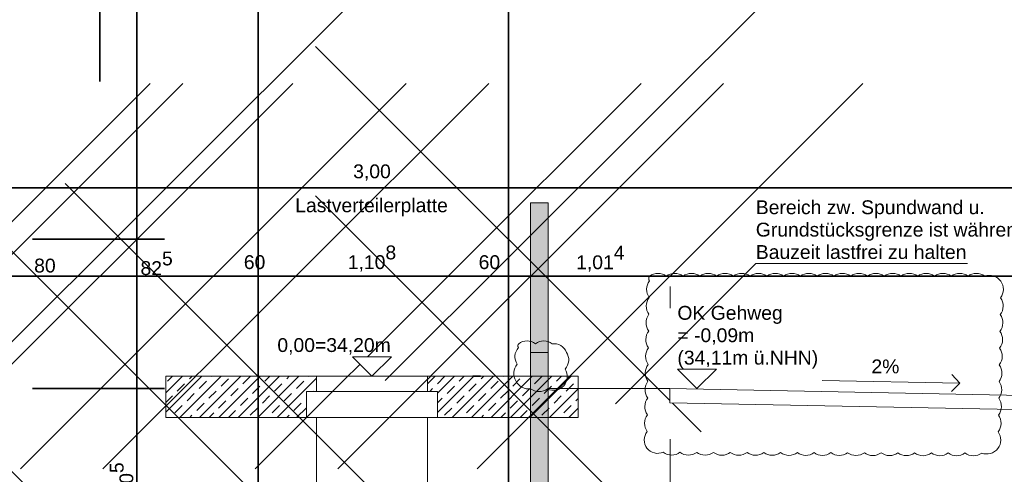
# Model space of a CAD drawing. Header units: metres. Extents: x -3716 to 31, y -1854 to 706.
# Tile 234 of 237: x -292 to -203, y 582 to 623. Entities that reach past the tile are written whole.
import ezdxf

# ---------------------------------------------------------------- set-up
doc = ezdxf.new("R2010")
doc.units = ezdxf.units.M
doc.header["$LTSCALE"] = 1.25
doc.header["$PDMODE"] = 1
doc.header["$PDSIZE"] = -2
doc.linetypes.add('ISO-10 Strichpunktlinie', pattern=[4.699, 3.048, -0.762, 0.127, -0.762])
doc.layers.get('0').update_dxf_attribs({"lineweight": 25})
for name, color, linetype, lineweight, true_color in [('30 -35 Decken- 0 Decken', 7, 'Continuous', 35, 0x00ee00), ('40 -41 Abwasser_Wasser_Gas- 1 Abwasser + sanitäre Anlagen', 7, 'Continuous', 9, 0xff6633), ('70 -76 Bemaßung- 2 Allgemein', 7, 'Continuous', 5, 0x6666cc), ('70 -77 Revision- 2 Wolken', 7, 'Continuous', 18, 0x944cff)]:
    doc.layers.add(name, color=color, linetype=linetype, lineweight=lineweight, true_color=true_color)
doc.layers.add('Keine', color=7, linetype='Continuous', lineweight=9)
doc.styles.add('Arial', font='arial.ttf')
doc.dimstyles.new('SIA_DIN1356', dxfattribs={"dimtxt": 1.258608, "dimasz": 2.80603, "dimexe": 2.5, "dimexo": 3.75, "dimgap": 0.625, "dimtad": 1, "dimdec": 3, "dimtxsty": 'Arial', "dimblk": 'VW_SLASH-1', "dimblk1": 'VW_SLASH-1', "dimblk2": 'VW_SLASH-1', "dimcen": 0, "dimdle": 2.5, "dimadec": 3, "dimazin": 0, "dimtfac": 1, "dimtdec": 3, "dimtix": 1, "dimtmove": 0, "dimatfit": 0, "dimldrblk": 'VW_FILLEDARROW-1', "dimfxl": 1, "dimfrac": 2, "dimtolj": 1, "dimarcsym": 0})
pattern_1 = [(45, (0, 0), (0.0707107, -0.0707107), []), (45, (0.03536, -0.03536), (0.0707107, -0.0707107), [0.075, -0.05])]

# ---------------------------------------------------------------- blocks, each defined once
blk = doc.blocks.new('VW_SLASH-1')
at = {"color": 0, "linetype": 'ByBlock', "lineweight": -2, "transparency": 16777216}
blk.add_line((0.8909, 0), (-1, 0), dxfattribs=at)
at = {"color": 0, "lineweight": 20, "transparency": 16777216, "flags": 128}
blk.add_lwpolyline([(0.5001, 0.5001), (-0.5001, -0.5001)], dxfattribs=at)
blk = doc.blocks.new('*D12')
at = {"layer": '30 -35 Decken- 0 Decken', "color": 0, "linetype": 'Continuous', "lineweight": -2}
for p, q in [((2.98, 13.249), (2.98, 16.0551)), ((2.98, 6.093), (2.98, 10.443)), ((6.404, 10.443), (5.48, 10.443)), ((1.212, 6.093), (0.48, 6.093)), ((2.98, 3.287), (2.98, 0.4809))]:
    blk.add_line(p, q, dxfattribs=at)
at = {"layer": 'Defpoints', "color": 0}
for p in [(2.654, 10.443), (2.98, 10.443), (4.962, 6.093)]:
    blk.add_point(p, dxfattribs=at)
at = {"layer": '30 -35 Decken- 0 Decken', "color": 0, "lineweight": -2, "xscale": 2.8060302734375, "yscale": 2.8060302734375, "zscale": 2.8060302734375}
for p, rotation in [((2.98, 10.443), 270), ((2.98, 6.093), 90.00000000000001)]:
    blk.add_blockref('VW_SLASH-1', p, dxfattribs=dict(at, rotation=rotation))
at = {"layer": '30 -35 Decken- 0 Decken', "color": 0, "lineweight": 9, "insert": (2.8945, 8.268), "char_height": 0.10069, "attachment_point": 5, "rotation": 90, "style": 'Arial'}
blk.add_mtext('\\A1;4,35', dxfattribs=at)
blk = doc.blocks.new('VW_FILLEDARROW-1')
at = {"linetype": 'Continuous', "lineweight": 0, "transparency": 16777216}
blk.add_hatch(color=0, dxfattribs=at).paths.add_polyline_path([(-1.4144, 0.379), (0, 0), (-1.4144, -0.379)])
at = {"color": 0, "lineweight": 5, "transparency": 16777216, "flags": 128}
blk.add_lwpolyline([(-1.4144, 0.379), (0, 0), (-1.4144, -0.379)], close=True, dxfattribs=at)
blk = doc.blocks.new('*D13')
at = {"layer": '70 -76 Bemaßung- 2 Allgemein', "color": 0, "linetype": 'Continuous', "lineweight": -2}
for p, q in [((1.3385, 13.653), (2.3, 13.653)), ((4.8, 8.899), (4.8, 10.847)), ((1.3385, 6.093), (2.3, 6.093))]:
    blk.add_line(p, q, dxfattribs=at)
at = {"layer": 'Defpoints', "color": 0}
for p in [(4.8, 13.653), (5.0885, 13.653), (5.0885, 6.093)]:
    blk.add_point(p, dxfattribs=at)
at = {"layer": '70 -76 Bemaßung- 2 Allgemein', "color": 0, "lineweight": -2, "xscale": 2.8060302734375, "yscale": 2.8060302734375, "zscale": 2.8060302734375}
for p, rotation in [((4.8, 13.653), 90), ((4.8, 6.093), 270)]:
    blk.add_blockref('VW_SLASH-1', p, dxfattribs=dict(at, rotation=rotation))
at = {"layer": '70 -76 Bemaßung- 2 Allgemein', "color": 0, "lineweight": 9, "insert": (4.7145, 9.873), "char_height": 0.10069, "attachment_point": 5, "rotation": 90, "style": 'Arial'}
blk.add_mtext('\\A1;7,56', dxfattribs=at)
blk = doc.blocks.new('*D1537')
at = {"layer": '30 -35 Decken- 0 Decken', "color": 0, "linetype": 'Continuous', "lineweight": -2}
for p, q in [((3.254, 18.1219), (3.254, 16.9719)), ((4.362, 17.5591), (4.362, 16.9719)), ((0.448, 14.4719), (-2.3581, 14.4719)), ((4.362, 14.4719), (3.254, 14.4719)), ((7.168, 14.4719), (9.9741, 14.4719))]:
    blk.add_line(p, q, dxfattribs=at)
at = {"layer": 'Defpoints', "color": 0}
for p in [(3.254, 14.4719), (3.254, 14.3719), (4.362, 13.8091)]:
    blk.add_point(p, dxfattribs=at)
at = {"layer": '30 -35 Decken- 0 Decken', "color": 0, "lineweight": -2, "xscale": 2.8060302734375, "yscale": 2.8060302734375, "zscale": 2.8060302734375}
blk.add_blockref('VW_SLASH-1', (3.254, 14.4719), dxfattribs=at)
at = {"layer": '30 -35 Decken- 0 Decken', "color": 0, "lineweight": -2, "xscale": 2.8060302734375, "yscale": 2.8060302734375, "zscale": 2.8060302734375, "rotation": 180}
blk.add_blockref('VW_SLASH-1', (4.362, 14.4719), dxfattribs=at)
at = {"layer": '30 -35 Decken- 0 Decken', "color": 0, "lineweight": 9, "insert": (3.808, 14.6), "char_height": 0.100689, "attachment_point": 5, "style": 'Arial'}
blk.add_mtext('\\A1;1,10\\S8^ ;', dxfattribs=at)
blk = doc.blocks.new('*D1538')
at = {"layer": '30 -35 Decken- 0 Decken', "color": 0, "linetype": 'Continuous', "lineweight": -2}
for p, q in [((4.362, 17.5591), (4.362, 16.9719)), ((4.962, 17.5591), (4.962, 16.9719)), ((1.556, 14.4719), (-1.2501, 14.4719)), ((4.962, 14.4719), (4.362, 14.4719)), ((7.768, 14.4719), (10.5741, 14.4719))]:
    blk.add_line(p, q, dxfattribs=at)
at = {"layer": 'Defpoints', "color": 0}
for p in [(4.362, 14.4719), (4.362, 13.8091), (4.962, 13.8091)]:
    blk.add_point(p, dxfattribs=at)
at = {"layer": '30 -35 Decken- 0 Decken', "color": 0, "lineweight": -2, "xscale": 2.8060302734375, "yscale": 2.8060302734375, "zscale": 2.8060302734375}
blk.add_blockref('VW_SLASH-1', (4.362, 14.4719), dxfattribs=at)
at = {"layer": '30 -35 Decken- 0 Decken', "color": 0, "lineweight": -2, "xscale": 2.8060302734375, "yscale": 2.8060302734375, "zscale": 2.8060302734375, "rotation": 180}
blk.add_blockref('VW_SLASH-1', (4.962, 14.4719), dxfattribs=at)
at = {"layer": '30 -35 Decken- 0 Decken', "color": 0, "lineweight": 9, "insert": (4.662, 14.5733), "char_height": 0.10069, "attachment_point": 5, "style": 'Arial'}
blk.add_mtext('\\A1;60', dxfattribs=at)
blk = doc.blocks.new('*D1539')
at = {"layer": '30 -35 Decken- 0 Decken', "color": 0, "linetype": 'Continuous', "lineweight": -2}
for p, q in [((4.962, 17.5591), (4.962, 16.9719)), ((5.976, 17.3621), (5.976, 16.9719)), ((2.156, 14.4719), (-0.6501, 14.4719)), ((5.976, 14.4719), (4.962, 14.4719)), ((8.782, 14.4719), (11.5881, 14.4719))]:
    blk.add_line(p, q, dxfattribs=at)
at = {"layer": 'Defpoints', "color": 0}
for p in [(4.962, 14.4719), (4.962, 13.8091), (5.976, 13.6121)]:
    blk.add_point(p, dxfattribs=at)
at = {"layer": '30 -35 Decken- 0 Decken', "color": 0, "lineweight": -2, "xscale": 2.8060302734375, "yscale": 2.8060302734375, "zscale": 2.8060302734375}
blk.add_blockref('VW_SLASH-1', (4.962, 14.4719), dxfattribs=at)
at = {"layer": '30 -35 Decken- 0 Decken', "color": 0, "lineweight": -2, "xscale": 2.8060302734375, "yscale": 2.8060302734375, "zscale": 2.8060302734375, "rotation": 180}
blk.add_blockref('VW_SLASH-1', (5.976, 14.4719), dxfattribs=at)
at = {"layer": '30 -35 Decken- 0 Decken', "color": 0, "lineweight": 9, "insert": (5.469, 14.5989), "char_height": 0.100689, "attachment_point": 5, "style": 'Arial'}
blk.add_mtext('\\A1;1,01\\S4^ ;', dxfattribs=at)
blk = doc.blocks.new('*D1541')
at = {"layer": '30 -35 Decken- 0 Decken', "color": 0, "linetype": 'Continuous', "lineweight": -2}
for p, q in [((-1.7085, 17.493), (-1.7085, 16.9719)), ((0.7915, 17.493), (0.7915, 16.9719)), ((-4.5145, 14.4719), (-7.3206, 14.4719)), ((0.7915, 14.4719), (-1.7085, 14.4719)), ((3.5975, 14.4719), (6.4036, 14.4719))]:
    blk.add_line(p, q, dxfattribs=at)
at = {"layer": 'Defpoints', "color": 0}
for p in [(-1.7085, 14.4719), (-1.7085, 13.743), (0.7915, 13.743)]:
    blk.add_point(p, dxfattribs=at)
at = {"layer": '30 -35 Decken- 0 Decken', "color": 0, "lineweight": -2, "xscale": 2.8060302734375, "yscale": 2.8060302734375, "zscale": 2.8060302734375}
blk.add_blockref('VW_SLASH-1', (-1.7085, 14.4719), dxfattribs=at)
at = {"layer": '30 -35 Decken- 0 Decken', "color": 0, "lineweight": -2, "xscale": 2.8060302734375, "yscale": 2.8060302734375, "zscale": 2.8060302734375, "rotation": 180}
blk.add_blockref('VW_SLASH-1', (0.7915, 14.4719), dxfattribs=at)
at = {"layer": '30 -35 Decken- 0 Decken', "color": 0, "lineweight": 9, "insert": (-0.4585, 14.5823), "char_height": 0.10069, "attachment_point": 5, "style": 'Arial'}
blk.add_mtext('\\A1;2,50', dxfattribs=at)
blk = doc.blocks.new('*D1542')
at = {"layer": '30 -35 Decken- 0 Decken', "color": 0, "linetype": 'Continuous', "lineweight": -2}
for p, q in [((0.7915, 17.493), (0.7915, 16.9719)), ((1.029, 15.888), (1.029, 16.9719)), ((-2.0145, 14.4719), (-4.8206, 14.4719)), ((1.029, 14.4719), (0.7915, 14.4719)), ((3.835, 14.4719), (6.6411, 14.4719))]:
    blk.add_line(p, q, dxfattribs=at)
at = {"layer": 'Defpoints', "color": 0}
for p in [(0.7915, 14.4719), (0.7915, 13.743), (1.029, 12.138)]:
    blk.add_point(p, dxfattribs=at)
at = {"layer": '30 -35 Decken- 0 Decken', "color": 0, "lineweight": -2, "xscale": 2.8060302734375, "yscale": 2.8060302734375, "zscale": 2.8060302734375}
blk.add_blockref('VW_SLASH-1', (0.7915, 14.4719), dxfattribs=at)
at = {"layer": '30 -35 Decken- 0 Decken', "color": 0, "lineweight": -2, "xscale": 2.8060302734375, "yscale": 2.8060302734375, "zscale": 2.8060302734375, "rotation": 180}
blk.add_blockref('VW_SLASH-1', (1.029, 14.4719), dxfattribs=at)
at = {"layer": '30 -35 Decken- 0 Decken', "color": 0, "lineweight": 9, "insert": (0.9103, 17.1151), "char_height": 0.100689, "attachment_point": 5, "style": 'Arial'}
blk.add_mtext('\\A1;23\\S75^ ;', dxfattribs=at)
blk = doc.blocks.new('*D1543')
at = {"layer": '30 -35 Decken- 0 Decken', "color": 0, "linetype": 'Continuous', "lineweight": -2}
for p, q in [((1.029, 15.888), (1.029, 16.9719)), ((1.829, 15.888), (1.829, 16.9719)), ((-1.777, 14.4719), (-4.5831, 14.4719)), ((1.829, 14.4719), (1.029, 14.4719)), ((4.635, 14.4719), (7.4411, 14.4719))]:
    blk.add_line(p, q, dxfattribs=at)
at = {"layer": 'Defpoints', "color": 0}
for p in [(1.029, 14.4719), (1.029, 12.138), (1.829, 12.138)]:
    blk.add_point(p, dxfattribs=at)
at = {"layer": '30 -35 Decken- 0 Decken', "color": 0, "lineweight": -2, "xscale": 2.8060302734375, "yscale": 2.8060302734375, "zscale": 2.8060302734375}
blk.add_blockref('VW_SLASH-1', (1.029, 14.4719), dxfattribs=at)
at = {"layer": '30 -35 Decken- 0 Decken', "color": 0, "lineweight": -2, "xscale": 2.8060302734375, "yscale": 2.8060302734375, "zscale": 2.8060302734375, "rotation": 180}
blk.add_blockref('VW_SLASH-1', (1.829, 14.4719), dxfattribs=at)
at = {"layer": '30 -35 Decken- 0 Decken', "color": 0, "lineweight": 9, "insert": (1.429, 14.5483), "char_height": 0.10069, "attachment_point": 5, "style": 'Arial'}
blk.add_mtext('\\A1;80', dxfattribs=at)
blk = doc.blocks.new('*D1544')
at = {"layer": '30 -35 Decken- 0 Decken', "color": 0, "linetype": 'Continuous', "lineweight": -2}
for p, q in [((2.654, 17.5591), (2.654, 16.9719)), ((1.829, 15.888), (1.829, 16.9719)), ((-0.977, 14.4719), (-3.7831, 14.4719)), ((2.654, 14.4719), (1.829, 14.4719)), ((5.46, 14.4719), (8.2661, 14.4719))]:
    blk.add_line(p, q, dxfattribs=at)
at = {"layer": 'Defpoints', "color": 0}
for p in [(1.829, 14.4719), (2.654, 13.8091), (1.829, 12.138)]:
    blk.add_point(p, dxfattribs=at)
at = {"layer": '30 -35 Decken- 0 Decken', "color": 0, "lineweight": -2, "xscale": 2.8060302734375, "yscale": 2.8060302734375, "zscale": 2.8060302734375}
blk.add_blockref('VW_SLASH-1', (1.829, 14.4719), dxfattribs=at)
at = {"layer": '30 -35 Decken- 0 Decken', "color": 0, "lineweight": -2, "xscale": 2.8060302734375, "yscale": 2.8060302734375, "zscale": 2.8060302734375, "rotation": 180}
blk.add_blockref('VW_SLASH-1', (2.654, 14.4719), dxfattribs=at)
at = {"layer": '30 -35 Decken- 0 Decken', "color": 0, "lineweight": 9, "insert": (2.2415, 14.565), "char_height": 0.100689, "attachment_point": 5, "style": 'Arial'}
blk.add_mtext('\\A1;82\\S5^ ;', dxfattribs=at)
blk = doc.blocks.new('*D1546')
at = {"layer": '30 -35 Decken- 0 Decken', "color": 0, "linetype": 'Continuous', "lineweight": -2}
for p, q in [((2.654, 17.5591), (2.654, 16.9719)), ((3.254, 17.5591), (3.254, 16.9719)), ((-0.152, 14.4719), (-2.9581, 14.4719)), ((2.654, 14.4719), (3.254, 14.4719)), ((6.06, 14.4719), (8.8661, 14.4719))]:
    blk.add_line(p, q, dxfattribs=at)
at = {"layer": 'Defpoints', "color": 0}
for p in [(3.254, 14.4719), (2.654, 13.8091), (3.254, 13.8091)]:
    blk.add_point(p, dxfattribs=at)
at = {"layer": '30 -35 Decken- 0 Decken', "color": 0, "lineweight": -2, "xscale": 2.8060302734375, "yscale": 2.8060302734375, "zscale": 2.8060302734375}
blk.add_blockref('VW_SLASH-1', (2.654, 14.4719), dxfattribs=at)
at = {"layer": '30 -35 Decken- 0 Decken', "color": 0, "lineweight": -2, "xscale": 2.8060302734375, "yscale": 2.8060302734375, "zscale": 2.8060302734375, "rotation": 180}
blk.add_blockref('VW_SLASH-1', (3.254, 14.4719), dxfattribs=at)
at = {"layer": '30 -35 Decken- 0 Decken', "color": 0, "lineweight": 9, "insert": (2.954, 14.5733), "char_height": 0.10069, "attachment_point": 5, "style": 'Arial'}
blk.add_mtext('\\A1;60', dxfattribs=at)
blk = doc.blocks.new('*D1548')
at = {"layer": '70 -76 Bemaßung- 2 Allgemein', "color": 0, "lineweight": -2}
for p, q in [((2.98, 16.549), (2.98, 19.3551)), ((0.058, 13.743), (0.48, 13.743)), ((2.98, 10.743), (2.98, 13.743)), ((0.4618, 10.743), (0.48, 10.743)), ((2.98, 7.937), (2.98, 5.1309))]:
    blk.add_line(p, q, dxfattribs=at)
at = {"layer": 'Defpoints', "color": 0}
for p in [(2.98, 13.743), (3.808, 13.743), (4.2118, 10.743)]:
    blk.add_point(p, dxfattribs=at)
at = {"layer": '70 -76 Bemaßung- 2 Allgemein', "color": 0, "lineweight": -2, "xscale": 2.8060302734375, "yscale": 2.8060302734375, "zscale": 2.8060302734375}
for p, rotation in [((2.98, 13.743), 270), ((2.98, 10.743), 90.00000000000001)]:
    blk.add_blockref('VW_SLASH-1', p, dxfattribs=dict(at, rotation=rotation))
at = {"layer": '70 -76 Bemaßung- 2 Allgemein', "color": 0, "insert": (2.8695, 12.243), "char_height": 0.10069, "attachment_point": 5, "rotation": 90, "style": 'Arial'}
blk.add_mtext('\\A1;3,00', dxfattribs=at)
blk = doc.blocks.new('*D1549')
at = {"layer": '70 -76 Bemaßung- 2 Allgemein', "color": 0, "lineweight": -2}
for p, q in [((2.98, 13.549), (2.98, 16.3551)), ((0.4618, 10.743), (0.48, 10.743)), ((2.98, 10.443), (2.98, 10.743)), ((-0.496, 10.443), (0.48, 10.443)), ((2.98, 7.637), (2.98, 4.8309))]:
    blk.add_line(p, q, dxfattribs=at)
at = {"layer": 'Defpoints', "color": 0}
for p in [(2.98, 10.743), (4.2118, 10.743), (3.254, 10.443)]:
    blk.add_point(p, dxfattribs=at)
at = {"layer": '70 -76 Bemaßung- 2 Allgemein', "color": 0, "lineweight": -2, "xscale": 2.8060302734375, "yscale": 2.8060302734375, "zscale": 2.8060302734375}
for p, rotation in [((2.98, 10.743), 270), ((2.98, 10.443), 90)]:
    blk.add_blockref('VW_SLASH-1', p, dxfattribs=dict(at, rotation=rotation))
at = {"layer": '70 -76 Bemaßung- 2 Allgemein', "color": 0, "insert": (2.8786, 10.593), "char_height": 0.10069, "attachment_point": 5, "rotation": 90, "style": 'Arial'}
blk.add_mtext('\\A1;30', dxfattribs=at)
blk = doc.blocks.new('*D1554')
at = {"layer": '30 -35 Decken- 0 Decken', "color": 0, "linetype": 'Continuous', "lineweight": -2}
for p, q in [((2.0978, 16.549), (2.0978, 19.3551)), ((2.0978, 12.138), (2.0978, 13.743)), ((4.5415, 13.743), (4.5978, 13.743)), ((5.3869, 12.138), (4.5978, 12.138)), ((2.0978, 9.332), (2.0978, 6.5259))]:
    blk.add_line(p, q, dxfattribs=at)
at = {"layer": 'Defpoints', "color": 0}
for p in [(0.7915, 13.743), (2.0978, 13.743), (1.6369, 12.138)]:
    blk.add_point(p, dxfattribs=at)
at = {"layer": '30 -35 Decken- 0 Decken', "color": 0, "lineweight": -2, "xscale": 2.8060302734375, "yscale": 2.8060302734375, "zscale": 2.8060302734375}
for p, rotation in [((2.0978, 13.743), 270), ((2.0978, 12.138), 90)]:
    blk.add_blockref('VW_SLASH-1', p, dxfattribs=dict(at, rotation=rotation))
at = {"layer": '30 -35 Decken- 0 Decken', "color": 0, "lineweight": 9, "insert": (1.9956, 12.9405), "char_height": 0.100689, "attachment_point": 5, "rotation": 90, "style": 'Arial'}
blk.add_mtext('\\A1;1,60\\S5^ ;', dxfattribs=at)
blk = doc.blocks.new('*D1555')
at = {"layer": '30 -35 Decken- 0 Decken', "color": 0, "linetype": 'Continuous', "lineweight": -2}
for p, q in [((2.0978, 14.944), (2.0978, 17.7501)), ((2.0978, 11.293), (2.0978, 12.138)), ((5.3869, 12.138), (4.5978, 12.138)), ((4.6415, 11.293), (4.5978, 11.293)), ((2.0978, 8.487), (2.0978, 5.6809))]:
    blk.add_line(p, q, dxfattribs=at)
at = {"layer": 'Defpoints', "color": 0}
for p in [(1.6369, 12.138), (2.0978, 12.138), (0.8915, 11.293)]:
    blk.add_point(p, dxfattribs=at)
at = {"layer": '30 -35 Decken- 0 Decken', "color": 0, "lineweight": -2, "xscale": 2.8060302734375, "yscale": 2.8060302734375, "zscale": 2.8060302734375}
for p, rotation in [((2.0978, 12.138), 270), ((2.0978, 11.293), 90)]:
    blk.add_blockref('VW_SLASH-1', p, dxfattribs=dict(at, rotation=rotation))
at = {"layer": '30 -35 Decken- 0 Decken', "color": 0, "lineweight": 9, "insert": (2.0047, 11.7155), "char_height": 0.100689, "attachment_point": 5, "rotation": 90, "style": 'Arial'}
blk.add_mtext('\\A1;84\\S5^ ;', dxfattribs=at)
blk = doc.blocks.new('*D1557')
at = {"layer": '30 -35 Decken- 0 Decken', "color": 0, "linetype": 'Continuous', "lineweight": -2}
for p, q in [((2.98, 13.249), (2.98, 16.0551)), ((2.98, 6.093), (2.98, 10.443)), ((6.404, 10.443), (5.48, 10.443)), ((1.212, 6.093), (0.48, 6.093)), ((2.98, 3.287), (2.98, 0.4809))]:
    blk.add_line(p, q, dxfattribs=at)
at = {"layer": 'Defpoints', "color": 0}
for p in [(2.654, 10.443), (2.98, 10.443), (4.962, 6.093)]:
    blk.add_point(p, dxfattribs=at)
at = {"layer": '30 -35 Decken- 0 Decken', "color": 0, "lineweight": -2, "xscale": 2.8060302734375, "yscale": 2.8060302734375, "zscale": 2.8060302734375}
for p, rotation in [((2.98, 10.443), 270), ((2.98, 6.093), 90.00000000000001)]:
    blk.add_blockref('VW_SLASH-1', p, dxfattribs=dict(at, rotation=rotation))
at = {"layer": '30 -35 Decken- 0 Decken', "color": 0, "lineweight": 9, "insert": (2.8945, 8.268), "char_height": 0.10069, "attachment_point": 5, "rotation": 90, "style": 'Arial'}
blk.add_mtext('\\A1;4,35', dxfattribs=at)
blk = doc.blocks.new('*D1558')
at = {"layer": '70 -76 Bemaßung- 2 Allgemein', "color": 0, "linetype": 'Continuous', "lineweight": -2}
for p, q in [((1.3385, 13.653), (2.3, 13.653)), ((4.8, 8.899), (4.8, 10.847)), ((1.3385, 6.093), (2.3, 6.093))]:
    blk.add_line(p, q, dxfattribs=at)
at = {"layer": 'Defpoints', "color": 0}
for p in [(4.8, 13.653), (5.0885, 13.653), (5.0885, 6.093)]:
    blk.add_point(p, dxfattribs=at)
at = {"layer": '70 -76 Bemaßung- 2 Allgemein', "color": 0, "lineweight": -2, "xscale": 2.8060302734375, "yscale": 2.8060302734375, "zscale": 2.8060302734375}
for p, rotation in [((4.8, 13.653), 90), ((4.8, 6.093), 270)]:
    blk.add_blockref('VW_SLASH-1', p, dxfattribs=dict(at, rotation=rotation))
at = {"layer": '70 -76 Bemaßung- 2 Allgemein', "color": 0, "lineweight": 9, "insert": (4.7145, 9.873), "char_height": 0.10069, "attachment_point": 5, "rotation": 90, "style": 'Arial'}
blk.add_mtext('\\A1;7,56', dxfattribs=at)
blk = doc.blocks.new('*D1559')
at = {"layer": '30 -35 Decken- 0 Decken', "color": 0, "linetype": 'Continuous', "lineweight": -2}
for p, q in [((2.308, 17.493), (2.308, 17.6152)), ((5.308, 17.493), (5.308, 17.6152)), ((-0.498, 15.1152), (-3.3041, 15.1152)), ((5.308, 15.1152), (2.308, 15.1152)), ((8.114, 15.1152), (10.9201, 15.1152))]:
    blk.add_line(p, q, dxfattribs=at)
at = {"layer": 'Defpoints', "color": 0}
for p in [(2.308, 15.1152), (2.308, 13.743), (5.308, 13.743)]:
    blk.add_point(p, dxfattribs=at)
at = {"layer": '30 -35 Decken- 0 Decken', "color": 0, "lineweight": -2, "xscale": 2.8060302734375, "yscale": 2.8060302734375, "zscale": 2.8060302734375}
blk.add_blockref('VW_SLASH-1', (2.308, 15.1152), dxfattribs=at)
at = {"layer": '30 -35 Decken- 0 Decken', "color": 0, "lineweight": -2, "xscale": 2.8060302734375, "yscale": 2.8060302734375, "zscale": 2.8060302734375, "rotation": 180}
blk.add_blockref('VW_SLASH-1', (5.308, 15.1152), dxfattribs=at)
at = {"layer": '30 -35 Decken- 0 Decken', "color": 0, "lineweight": 9, "insert": (3.808, 15.2257), "char_height": 0.10069, "attachment_point": 5, "style": 'Arial'}
blk.add_mtext('\\A1;3,00', dxfattribs=at)
blk = doc.blocks.new('Gruppe-1128')
at = {"layer": '70 -77 Revision- 2 Wolken', "transparency": 33554687, "flags": 128}
blk.add_lwpolyline([(5.8269, 14.4719, -0.162278), (5.8879, 14.4922, -0.162278), (5.9489, 14.4719, -0.162278), (6.0098, 14.4922, -0.162278), (6.0708, 14.4719, -0.162278), (6.1317, 14.4922, -0.162278), (6.1927, 14.4719, -0.162278), (6.2537, 14.4922, -0.162278), (6.3146, 14.4719, -0.162278), (6.3756, 14.4922, -0.162278), (6.4365, 14.4719, -0.162278), (6.4975, 14.4922, -0.162278), (6.5585, 14.4719, -0.162278), (6.6194, 14.4922, -0.162278), (6.6804, 14.4719, -0.162278), (6.7413, 14.4922, -0.162278), (6.8023, 14.4719, -0.162278), (6.8633, 14.4922, -0.162278), (6.9242, 14.4719, -0.162278), (6.9852, 14.4922, -0.162278), (7.0461, 14.4719, -0.162278), (7.1071, 14.4922, -0.162278), (7.1681, 14.4719, -0.162278), (7.229, 14.4922, -0.162278), (7.29, 14.4719, -0.162278), (7.3509, 14.4922, -0.162278), (7.4119, 14.4719, -0.162278), (7.4729, 14.4922, -0.162278), (7.5338, 14.4719, -0.162278), (7.5948, 14.4922, -0.162278), (7.6557, 14.4719, -0.162278), (7.7167, 14.4922, -0.162278), (7.7777, 14.4719, -0.162278), (7.8386, 14.4922, -0.162278), (7.8996, 14.4719, -0.162278), (7.9605, 14.4922, -0.162278), (8.0215, 14.4719, -0.162278), (8.0825, 14.4922, -0.162278), (8.1434, 14.4719, -0.162278), (8.2044, 14.4922, -0.162278), (8.2653, 14.4719, -0.162278), (8.3296, 14.4732, -0.162278), (8.3818, 14.4358, -0.162278), (8.401, 14.3745, -0.162278), (8.3797, 14.3139, -0.162278), (8.3989, 14.2526, -0.162278), (8.3775, 14.192, -0.162278), (8.3968, 14.1307, -0.162278), (8.3754, 14.0701, -0.162278), (8.3946, 14.0088, -0.162278), (8.3733, 13.9482, -0.162278), (8.3925, 13.8869, -0.162278), (8.3711, 13.8263, -0.162278), (8.3904, 13.765, -0.162278), (8.369, 13.7044, -0.162278), (8.3882, 13.6431, -0.162278), (8.3669, 13.5825, -0.162278), (8.3861, 13.5212, -0.162278), (8.3647, 13.4606, -0.162278), (8.384, 13.3993, -0.162278), (8.3626, 13.3387, -0.162278), (8.3819, 13.2774, -0.162278), (8.3605, 13.2168, -0.162278), (8.3072, 13.1809, -0.162278), (8.243, 13.1842, -0.162278), (8.182, 13.164, -0.162278), (8.1211, 13.1845, -0.162278), (8.0601, 13.1643, -0.162278), (7.9991, 13.1848, -0.162278), (7.9381, 13.1646, -0.162278), (7.8772, 13.1851, -0.162278), (7.8162, 13.1649, -0.162278), (7.7553, 13.1854, -0.162278), (7.6943, 13.1652, -0.162278), (7.6334, 13.1857, -0.162278), (7.5724, 13.1655, -0.162278), (7.5115, 13.186, -0.162278), (7.4505, 13.1658, -0.162278), (7.3895, 13.1863, -0.162278), (7.3285, 13.1661, -0.162278), (7.2676, 13.1865, -0.162278), (7.2066, 13.1664, -0.162278), (7.1457, 13.1868, -0.162278), (7.0847, 13.1667, -0.162278), (7.0238, 13.1871, -0.162278), (6.9628, 13.167, -0.162278), (6.9019, 13.1874, -0.162278), (6.8409, 13.1672, -0.162278), (6.7799, 13.1877, -0.162278), (6.7189, 13.1675, -0.162278), (6.658, 13.188, -0.162278), (6.597, 13.1678, -0.162278), (6.5361, 13.1883, -0.162278), (6.4751, 13.1681, -0.162278), (6.4142, 13.1886, -0.162278), (6.3532, 13.1684, -0.162278), (6.2923, 13.1889, -0.162278), (6.2313, 13.1687, -0.162278), (6.1703, 13.1892, -0.162278), (6.1093, 13.169, -0.162278), (6.0484, 13.1895, -0.162278), (5.9874, 13.1693, -0.162278), (5.9265, 13.1898, -0.162278), (5.8625, 13.1845, -0.162278), (5.8081, 13.2188, -0.162278), (5.7887, 13.28, -0.162278), (5.8099, 13.3407, -0.162278), (5.7905, 13.4019, -0.162278), (5.8118, 13.4626, -0.162278), (5.7923, 13.5238, -0.162278), (5.8136, 13.5845, -0.162278), (5.7942, 13.6457, -0.162278), (5.8154, 13.7064, -0.162278), (5.796, 13.7676, -0.162278), (5.8173, 13.8283, -0.162278), (5.7979, 13.8895, -0.162278), (5.8191, 13.9502, -0.162278), (5.7997, 14.0115, -0.162278), (5.8209, 14.0721, -0.162278), (5.8015, 14.1334, -0.162278), (5.8228, 14.194, -0.162278), (5.8034, 14.2553, -0.162278), (5.8246, 14.3159, -0.162278), (5.8052, 14.3772, -0.162278), (5.8264, 14.4378, -0.162278), (5.821, 14.4549, -0.162278), (5.8269, 14.4719)], format="xyb", close=True, dxfattribs=at)
blk = doc.blocks.new('Gruppe-1129')
at = {"layer": '70 -77 Revision- 2 Wolken', "transparency": 33554687, "flags": 128}
blk.add_lwpolyline([(4.875, 13.98, -0.162278), (4.936, 14.0003, -0.162278), (4.9969, 13.98, -0.162278), (5.0579, 14.0003, -0.162278), (5.1188, 13.98, -0.162278), (5.1816, 13.9661, -0.162278), (5.2234, 13.9173, -0.162278), (5.2387, 13.8549, -0.162278), (5.2136, 13.7958, -0.162278), (5.2289, 13.7334, -0.162278), (5.2037, 13.6743, -0.162278), (5.1478, 13.6426, -0.162278), (5.0841, 13.6508, -0.162278), (5.0229, 13.6311, -0.162278), (4.9622, 13.6521, -0.162278), (4.8988, 13.6626, -0.162278), (4.8543, 13.709, -0.162278), (4.8387, 13.7713, -0.162278), (4.8636, 13.8305, -0.162278), (4.848, 13.8929, -0.162278), (4.8729, 13.9521, -0.162278), (4.8693, 13.9664, -0.162278), (4.875, 13.98)], format="xyb", close=True, dxfattribs=at)
blk = doc.blocks.new('Gruppe-7')
at = {"layer": 'Keine', "linetype": 'Continuous', "lineweight": 0, "transparency": 33554687}
blk.add_hatch(color=252, dxfattribs=at).paths.add_polyline_path([(4.96200004, 13.91703741), (5.0884658, 13.91703741), (5.0884658, 6.093), (4.96200004, 6.093)])
at = {"layer": 'Keine', "color": 7, "linetype": 'Continuous', "lineweight": 9, "transparency": 33554687, "flags": 128}
blk.add_lwpolyline([(4.96200004, 13.91703741), (5.0884658, 13.91703741), (5.0884658, 6.093), (4.96200004, 6.093)], close=True, dxfattribs=at)
at = {"layer": '30 -35 Decken- 0 Decken', "color": 7, "linetype": 'Continuous', "lineweight": 9}
dim = blk.add_linear_dim(base=(2.98, 10.443), p1=(4.96200004, 6.093), p2=(2.65400004, 10.443), angle=270, text='4,35', dimstyle='SIA_DIN1356', override={"dimtxt": 0.100689, "dimgap": 0.025, "dimdec": 8, "dimpost": '<>', "dimtxsty": 'Arial', "dimtmove": 2}, dxfattribs=at)
dim.commit()
dim.dimension.update_dxf_attribs({"geometry": '*D12', "text_midpoint": (2.89453646, 8.268)})
at = {"layer": '70 -76 Bemaßung- 2 Allgemein', "color": 7, "linetype": 'Continuous', "lineweight": 9}
dim = blk.add_linear_dim(base=(4.8, 13.653), p1=(5.0884658, 6.093), p2=(5.0884658, 13.653), angle=270, text='7,56', dimstyle='SIA_DIN1356', override={"dimtxt": 0.100689, "dimgap": 0.025, "dimdec": 8, "dimpost": '<>', "dimtxsty": 'Arial', "dimtmove": 2}, dxfattribs=at)
dim.commit()
dim.dimension.update_dxf_attribs({"geometry": '*D13', "text_midpoint": (4.71453646, 9.873)})
blk = doc.blocks.new('_Feinplanum 2D (2D)')
at = {"layer": '30 -35 Decken- 0 Decken', "color": 7}
blk.add_blockref('Gruppe-7', (0, 0), dxfattribs=at)
blk = doc.blocks.new('Gruppe-1122')
at = {"layer": '30 -35 Decken- 0 Decken', "color": 7, "linetype": 'Continuous', "lineweight": 9}
for base, p1, p2, text, picture, middle in [((3.254, 14.4719), (4.362, 13.8091), (3.254, 14.3719), '1,10\\S8^ ;', '*D1537', (3.808, 14.6)), ((4.962, 14.4719), (5.976, 13.6121), (4.962, 13.8091), '1,01\\S4^ ;', '*D1539', (5.469, 14.5989))]:
    dim = blk.add_linear_dim(base=base, p1=p1, p2=p2, text=text, dimstyle='SIA_DIN1356', override={"dimtxt": 0.100689, "dimgap": 0.05, "dimpost": '<>', "dimtxsty": 'Arial', "dimtmove": 2}, dxfattribs=at)
    dim.commit()
    dim.dimension.update_dxf_attribs({"geometry": picture, "text_midpoint": middle})
dim = blk.add_aligned_dim(p1=(4.962, 13.8091), p2=(4.362, 13.8091), distance=-0.6627, text='60', dimstyle='SIA_DIN1356', override={"dimtxt": 0.100689, "dimgap": 0.05, "dimpost": '<>', "dimtxsty": 'Arial', "dimtmove": 2}, dxfattribs=at)
dim.commit()
dim.dimension.update_dxf_attribs({"geometry": '*D1538', "text_midpoint": (4.662, 14.5733)})
blk = doc.blocks.new('Gruppe-1123')
at = {"layer": '30 -35 Decken- 0 Decken', "color": 7, "linetype": 'Continuous', "lineweight": 9}
for base, p1, p2, text, override, picture, middle in [((1.82900004, 14.47188105), (2.65400004, 13.80913333), (1.82900004, 12.138), '82\\S5^ ;', {"dimtxt": 0.100689, "dimgap": 0.025, "dimdec": 8, "dimpost": '<>', "dimtxsty": 'Arial', "dimtmove": 2}, '*D1544', (2.24150004, 14.56501371)), ((-1.70849996, 14.47188105), (0.79150004, 13.743), (-1.70849996, 13.743), '2,50', {"dimtxt": 0.100689, "dimgap": 0.05, "dimdec": 8, "dimpost": '<>', "dimtxsty": 'Arial', "dimtmove": 2}, '*D1541', (-0.45849996, 14.58234459)), ((0.79150004, 14.47188105), (1.02900004, 12.138), (0.79150004, 13.743), '23\\S75^ ;', {"dimtxt": 0.100689, "dimgap": 0.05, "dimdec": 8, "dimpost": '<>', "dimtxsty": 'Arial', "dimtix": 0, "dimtmove": 2}, '*D1542', (0.91025004, 17.11506406)), ((1.02900004, 14.47188105), (1.82900004, 12.138), (1.02900004, 12.138), '80', {"dimtxt": 0.100689, "dimgap": 0.025, "dimdec": 8, "dimpost": '<>', "dimtxsty": 'Arial', "dimtmove": 2}, '*D1543', (1.42900004, 14.54828261))]:
    dim = blk.add_linear_dim(base=base, p1=p1, p2=p2, text=text, dimstyle='SIA_DIN1356', override=override, dxfattribs=at)
    dim.commit()
    dim.dimension.update_dxf_attribs({"geometry": picture, "text_midpoint": middle})
blk = doc.blocks.new('Gruppe-1125')
at = {"layer": '70 -76 Bemaßung- 2 Allgemein', "color": 7}
for base, p1, p2, text, picture, middle in [((2.98, 13.743), (4.2118, 10.743), (3.808, 13.743), '3,00', '*D1548', (2.8695, 12.243)), ((2.98, 10.743), (3.254, 10.443), (4.2118, 10.743), '30', '*D1549', (2.8786, 10.593))]:
    dim = blk.add_linear_dim(base=base, p1=p1, p2=p2, angle=270, text=text, dimstyle='SIA_DIN1356', override={"dimtxt": 0.100689, "dimgap": 0.05, "dimpost": '<>', "dimtxsty": 'Arial', "dimtmove": 2}, dxfattribs=at)
    dim.commit()
    dim.dimension.update_dxf_attribs({"geometry": picture, "text_midpoint": middle})
blk = doc.blocks.new('Gruppe-1127')
at = {"layer": '30 -35 Decken- 0 Decken', "color": 7, "linetype": 'Continuous', "lineweight": 9}
for base, p1, p2, text, picture, middle in [((2.09780455, 13.743), (1.63688724, 12.138), (0.79150004, 13.743), '1,60\\S5^ ;', '*D1554', (1.99560991, 12.9405)), ((2.09780455, 12.138), (0.89150004, 11.293), (1.63688724, 12.138), '84\\S5^ ;', '*D1555', (2.00467189, 11.7155))]:
    dim = blk.add_linear_dim(base=base, p1=p1, p2=p2, angle=270, text=text, dimstyle='SIA_DIN1356', override={"dimtxt": 0.100689, "dimgap": 0.025, "dimdec": 8, "dimpost": '<>', "dimtxsty": 'Arial', "dimtmove": 2}, dxfattribs=at)
    dim.commit()
    dim.dimension.update_dxf_attribs({"geometry": picture, "text_midpoint": middle})
blk = doc.blocks.new('Gruppe-1131')
at = {"layer": 'Keine', "color": 1, "linetype": 'ISO-10 Strichpunktlinie', "true_color": 0xff0000}
blk.add_line((5.97600004, 9.47516983), (5.97600004, 14.85677829), dxfattribs=at)
at = {"layer": 'Keine'}
for p, q in [((8.1400649, 14.56415905), (6.59983436, 14.56415905)), ((8.08338444, 13.6932849), (8.02569448, 13.75564891)), ((7.08357372, 13.71274029), (8.08338444, 13.6932849))]:
    blk.add_line(p, q, dxfattribs=at)
at = {"layer": '30 -35 Decken- 0 Decken', "color": 7, "attachment_point": 1, "line_spacing_factor": 0.970891, "style": 'Arial'}
for s, insert, char_height in [('Lastverteilerplatte', (3.24968924, 15.03819856), 0.1006886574), ('Bereich zw. Spundwand u. \\PGrundstücksgrenze ist während \\PBauzeit lastfrei zu halten', (6.59983436, 15.02397548), 0.1006886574), ('2%', (7.44061406, 13.86526088), 0.100688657)]:
    blk.add_mtext(s, dxfattribs=dict(at, insert=insert, char_height=char_height))
at = {"color": 255, "linetype": 'Continuous', "lineweight": 9}
for points in [[(2.30800004, 13.743), (2.30800004, 13.443), (3.33069094, 13.443), (3.33069094, 13.63279063), (3.40419094, 13.63279063), (3.40419094, 13.743)], [(4.28530913, 13.443), (5.30800004, 13.443), (5.30800004, 13.743), (4.21180913, 13.743), (4.21180913, 13.63279063), (4.28530913, 13.63279063)]]:
    blk.add_wipeout(points, dxfattribs=at).dxf.layer = '30 -35 Decken- 0 Decken'
at = {"layer": '30 -35 Decken- 0 Decken', "linetype": 'Continuous', "lineweight": 9}
h = blk.add_hatch(dxfattribs=at)
h.set_pattern_fill('Stahlbeton1  SRF', style=0, pattern_type=2)
h.set_pattern_definition(pattern_1)
h.paths.add_polyline_path([(2.30800004, 13.743), (2.30800004, 13.443), (3.33069094, 13.443), (3.33069094, 13.63279063), (3.40419094, 13.63279063), (3.40419094, 13.743)])
h = blk.add_hatch(dxfattribs=at)
h.set_pattern_fill('Stahlbeton1  SRF', style=0, pattern_type=2)
h.set_pattern_definition(pattern_1)
h.paths.add_polyline_path([(4.28530913, 13.443), (5.30800004, 13.443), (5.30800004, 13.743), (4.21180913, 13.743), (4.21180913, 13.63279063), (4.28530913, 13.63279063)])
at = {"layer": 'Keine', "linetype": 'Continuous', "lineweight": 0, "transparency": 33554687}
blk.add_hatch(color=252, dxfattribs=at).paths.add_polyline_path([(4.96200004, 13.91703741), (5.0884658, 13.91703741), (5.0884658, 6.093), (4.96200004, 6.093)])
at = {"layer": '30 -35 Decken- 0 Decken', "color": 7, "linetype": 'Continuous', "lineweight": 9}
blk.add_line((5.97567411, 13.653), (5.0884658, 13.653), dxfattribs=at)
at = {"layer": '30 -35 Decken- 0 Decken', "color": 7, "linetype": 'Continuous', "lineweight": 9, "flags": 128}
for points in [[(2.30800004, 13.743), (2.30800004, 13.443), (3.33069094, 13.443), (3.33069094, 13.63279063), (3.40419094, 13.63279063), (3.40419094, 13.743)], [(4.28530913, 13.443), (5.30800004, 13.443), (5.30800004, 13.743), (4.21180913, 13.743), (4.21180913, 13.63279063), (4.28530913, 13.63279063)]]:
    blk.add_lwpolyline(points, close=True, dxfattribs=at)
at = {"layer": '40 -41 Abwasser_Wasser_Gas- 1 Abwasser + sanitäre Anlagen', "linetype": 'Continuous', "flags": 128}
for points in [[(3.40419094, 13.743), (4.21180913, 13.743), (4.21180913, 13.63279063), (3.40419094, 13.63279063)], [(3.33069094, 13.63279063), (4.28530913, 13.63279063), (4.28530913, 13.443), (3.33069094, 13.443)], [(3.40419094, 13.443), (4.21180913, 13.443), (4.21180913, 12.04981865), (3.40419094, 12.04981865)]]:
    blk.add_lwpolyline(points, close=True, dxfattribs=at)
at = {"layer": 'Keine', "color": 7, "linetype": 'Continuous', "lineweight": 9, "transparency": 33554687, "flags": 128}
blk.add_lwpolyline([(4.96200004, 13.91703741), (5.0884658, 13.91703741), (5.0884658, 6.093), (4.96200004, 6.093)], close=True, dxfattribs=at)
at = {"layer": '30 -35 Decken- 0 Decken', "color": 7}
blk.add_blockref('Gruppe-1122', (0, 0), dxfattribs=at)
at = {"layer": '70 -77 Revision- 2 Wolken'}
blk.add_blockref('Gruppe-1129', (0, 0), dxfattribs=at)
at = {"color": 255, "linetype": 'Continuous', "lineweight": 9}
blk.add_wipeout([(3.80800004, 13.743), (3.6657357, 13.88526433), (3.95026437, 13.88526433)], dxfattribs=at).dxf.layer = '30 -35 Decken- 0 Decken'
at = {"layer": '30 -35 Decken- 0 Decken', "color": 7, "linetype": 'Continuous', "lineweight": 9, "flags": 128}
blk.add_lwpolyline([(3.80800004, 13.743), (3.6657357, 13.88526433), (3.95026437, 13.88526433)], close=True, dxfattribs=at)
at = {"layer": '30 -35 Decken- 0 Decken', "color": 7}
for name in ['Gruppe-1127', 'Gruppe-1123']:
    blk.add_blockref(name, (0, 0), dxfattribs=at)
at = {"layer": '70 -76 Bemaßung- 2 Allgemein', "color": 7}
blk.add_blockref('Gruppe-1125', (0, 0), dxfattribs=at)
at = {"layer": '30 -35 Decken- 0 Decken', "color": 7, "insert": (3.11972351, 14.02052521), "char_height": 0.1006886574, "attachment_point": 1, "line_spacing_factor": 0.970891, "style": 'Arial'}
blk.add_mtext('0,00=34,20m', dxfattribs=at)
at = {"layer": '30 -35 Decken- 0 Decken', "color": 7, "linetype": 'Continuous', "lineweight": 9}
dim = blk.add_linear_dim(base=(3.25400004, 14.47188105), p1=(2.65400004, 13.80913333), p2=(3.25400004, 13.80913333), text='60', dimstyle='SIA_DIN1356', override={"dimtxt": 0.100689, "dimgap": 0.05, "dimdec": 8, "dimpost": '<>', "dimtxsty": 'Arial', "dimtmove": 2}, dxfattribs=at)
dim.commit()
dim.dimension.update_dxf_attribs({"geometry": '*D1546', "text_midpoint": (2.95400004, 14.57328261)})
at = {"color": 255, "linetype": 'Continuous', "lineweight": 9}
blk.add_wipeout([(6.17178875, 13.653), (6.02952442, 13.79526433), (6.31405309, 13.79526433)], dxfattribs=at).dxf.layer = '30 -35 Decken- 0 Decken'
at = {"layer": '30 -35 Decken- 0 Decken', "color": 7, "linetype": 'Continuous', "lineweight": 9, "flags": 128}
blk.add_lwpolyline([(6.17178875, 13.653), (6.02952442, 13.79526433), (6.31405309, 13.79526433)], close=True, dxfattribs=at)
at = {"layer": 'Keine'}
blk.add_line((6.59983436, 14.56415905), (5.57867532, 13.543), dxfattribs=at)
at = {"layer": '30 -35 Decken- 0 Decken', "color": 7, "insert": (6.02952442, 14.25508077), "char_height": 0.1006886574, "attachment_point": 1, "line_spacing_factor": 0.970891, "style": 'Arial'}
blk.add_mtext('OK Gehweg\\P= -0,09m\\P(34,11m ü.NHN)', dxfattribs=at)
at = {"layer": '30 -35 Decken- 0 Decken', "color": 7, "linetype": 'Continuous', "lineweight": 9}
dim = blk.add_aligned_dim(p1=(5.30800004, 13.743), p2=(2.30800004, 13.743), distance=-1.37221546, text='3,00', dimstyle='SIA_DIN1356', override={"dimtxt": 0.100689, "dimgap": 0.05, "dimdec": 8, "dimpost": '<>', "dimtxsty": 'Arial', "dimtmove": 2}, dxfattribs=at)
dim.commit()
dim.dimension.update_dxf_attribs({"geometry": '*D1559', "text_midpoint": (3.80800004, 15.22567899)})
dim = blk.add_linear_dim(base=(2.98, 10.443), p1=(4.96200004, 6.093), p2=(2.65400004, 10.443), angle=270, text='4,35', dimstyle='SIA_DIN1356', override={"dimtxt": 0.100689, "dimgap": 0.025, "dimdec": 8, "dimpost": '<>', "dimtxsty": 'Arial', "dimtmove": 2}, dxfattribs=at)
dim.commit()
dim.dimension.update_dxf_attribs({"geometry": '*D1557', "text_midpoint": (2.89453646, 8.268)})
at = {"layer": '70 -76 Bemaßung- 2 Allgemein', "color": 7, "linetype": 'Continuous', "lineweight": 9}
dim = blk.add_linear_dim(base=(4.8, 13.653), p1=(5.0884658, 6.093), p2=(5.0884658, 13.653), angle=270, text='7,56', dimstyle='SIA_DIN1356', override={"dimtxt": 0.100689, "dimgap": 0.025, "dimdec": 8, "dimpost": '<>', "dimtxsty": 'Arial', "dimtmove": 2}, dxfattribs=at)
dim.commit()
dim.dimension.update_dxf_attribs({"geometry": '*D1558', "text_midpoint": (4.71453646, 9.873)})
at = {"color": 255}
blk.add_wipeout([(5.97567411, 13.653), (11.11369046, 13.55301893), (11.11168559, 13.4499891), (5.97366924, 13.54997017)], dxfattribs=at).dxf.layer = 'Keine'
at = {"layer": 'Keine'}
blk.add_line((8.08338444, 13.6932849), (8.02331198, 13.63321243), dxfattribs=at)
at = {"layer": 'Keine', "flags": 128}
blk.add_lwpolyline([(5.97567411, 13.653), (11.11369046, 13.55301893), (11.11168559, 13.4499891), (5.97366924, 13.54997017)], close=True, dxfattribs=at)
at = {"layer": '70 -77 Revision- 2 Wolken'}
blk.add_blockref('Gruppe-1128', (0, 0), dxfattribs=at)
blk = doc.blocks.new('_Feinplanum 2D-7 (3D)')
at = {"layer": '30 -35 Decken- 0 Decken', "color": 7}
blk.add_blockref('Gruppe-1131', (0, 0), dxfattribs=at)

msp = doc.modelspace()

# ---------------------------------------------------------------- block references
at = {"layer": 'Keine', "color": 1, "xscale": 12.5, "yscale": 12.5, "zscale": 12.5}
msp.add_blockref('_Feinplanum 2D (2D)', (-307.659, 432.49), dxfattribs=at)

# ---------------------------------------------------------------- next in the draw order: block references
msp.add_blockref('_Feinplanum 2D-7 (3D)', (-307.659, 418.885), dxfattribs=at)

doc.saveas('drawing.dxf')
